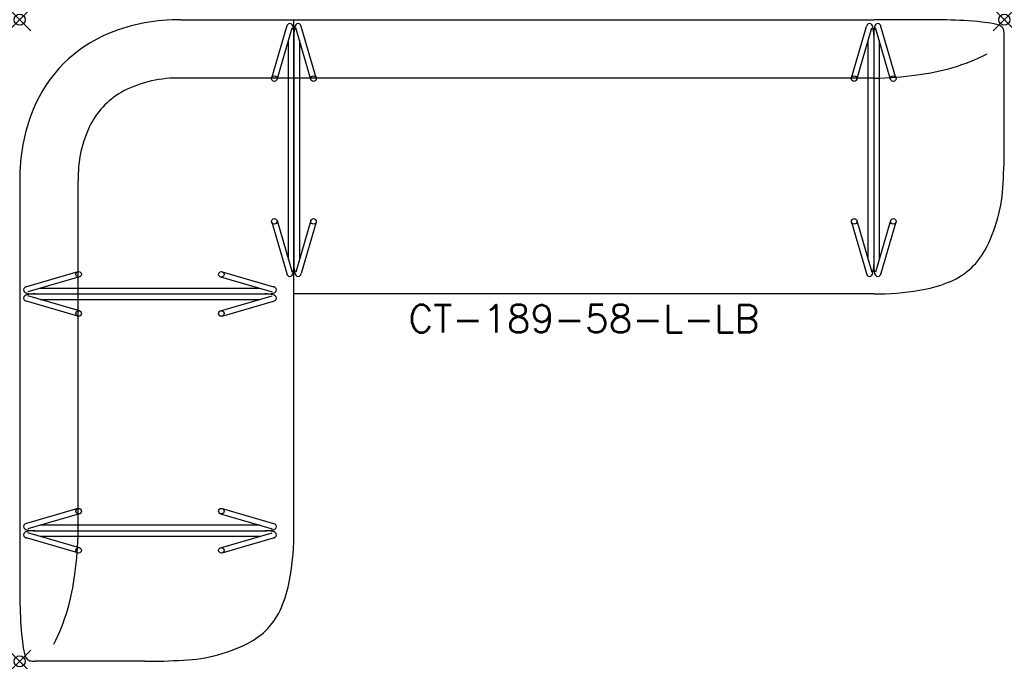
# Model space of a CAD drawing. Header units: inches. Extents: x 0 to 89, y -58 to 0.
import ezdxf
from ezdxf.enums import TextEntityAlignment as Align

# ---------------------------------------------------------------- set-up
doc = ezdxf.new("R2010")
doc.units = ezdxf.units.IN
doc.header["$MEASUREMENT"] = 0
doc.header["$PDMODE"] = 35
doc.layers.add('AFUCH-P', color=2, linetype='Continuous')
doc.layers.add('AFUCH-P-TN', color=2, linetype='Continuous')
doc.styles.get("Standard").update_dxf_attribs({"font": 'txt.shx'})

msp = doc.modelspace()

# ---------------------------------------------------------------- linework, layer by layer
at = {"layer": 'AFUCH-P'}
for p, q in [((14.562, -0.001), (77.22, -0.001)), ((22.777, -5.255), (24.133, -0.609)), ((23.257, -5.395), (24.613, -0.749)), ((24.781, -46.221), (24.781, -0.001)), ((26.318, -5.395), (24.961, -0.749)), ((26.798, -5.255), (25.441, -0.609)), ((75.187, -5.255), (76.543, -0.609)), ((75.667, -5.395), (77.023, -0.749)), ((78.727, -5.395), (77.371, -0.749)), ((79.207, -5.255), (77.851, -0.609)), ((24.787, -1.405), (24.787, -22.152)), ((77.197, -1.405), (77.197, -22.152)), ((89, -11.276), (89, -1.403)), ((24.289, -21.698), (24.289, -1.859)), ((25.285, -1.859), (25.285, -21.698)), ((76.699, -21.698), (76.699, -1.859)), ((77.695, -1.859), (77.695, -21.698)), ((77.22, -5.283), (14.562, -5.283)), ((0, -14.563), (0, -46.221)), ((5.282, -46.221), (5.282, -14.563)), ((22.777, -18.302), (24.133, -22.948)), ((23.257, -18.161), (24.613, -22.808)), ((26.318, -18.161), (24.961, -22.808)), ((26.798, -18.302), (25.441, -22.948)), ((75.187, -18.302), (76.543, -22.948)), ((75.667, -18.161), (77.023, -22.808)), ((78.727, -18.161), (77.371, -22.808)), ((79.207, -18.302), (77.851, -22.948)), ((5.254, -22.778), (0.608, -24.134)), ((18.3, -22.778), (22.946, -24.134)), ((5.394, -23.258), (0.748, -24.614)), ((18.16, -23.258), (22.806, -24.614)), ((1.404, -24.789), (22.151, -24.789)), ((21.697, -24.291), (1.858, -24.291)), ((77.22, -24.783), (24.781, -24.783)), ((5.254, -26.799), (0.608, -25.443)), ((5.394, -26.319), (0.748, -24.963)), ((1.857, -25.287), (21.697, -25.287)), ((18.16, -26.319), (22.806, -24.963)), ((18.3, -26.799), (22.946, -25.443)), ((5.254, -44.188), (0.608, -45.544)), ((18.3, -44.188), (22.946, -45.544)), ((5.394, -44.668), (0.748, -46.024)), ((18.16, -44.668), (22.806, -46.024)), ((1.404, -46.198), (22.151, -46.198)), ((21.697, -45.7), (1.858, -45.7)), ((5.254, -48.209), (0.608, -46.853)), ((5.394, -47.729), (0.748, -46.373)), ((1.857, -46.696), (21.697, -46.696)), ((18.16, -47.729), (22.806, -46.373)), ((18.3, -48.209), (22.946, -46.853)), ((11.275, -58.001), (1.402, -58.001))]:
    msp.add_line(p, q, dxfattribs=at)
for centre in [(23.017, -5.325), (26.558, -5.325), (75.427, -5.325), (78.967, -5.325), (23.017, -18.232), (26.558, -18.232), (75.427, -18.232), (78.967, -18.232), (5.324, -23.018), (18.23, -23.018), (5.324, -26.559), (18.23, -26.559), (5.324, -44.428), (18.23, -44.428), (5.324, -47.969), (18.23, -47.969)]:
    msp.add_circle(centre, 0.25, dxfattribs=at)
for centre, radius, start, end in [((78.757, -481.34), 481.341, 89.40219, 90.1848), ((14.355, -16.514), 16.514, 89.28195, 112.15084), ((24.544, -0.714), 0.424, 144.75873, 165.71397), ((24.419, -0.623), 0.269, 39.56917, 145.21665), ((24.261, -0.736), 0.463, 10.79519, 37.91637), ((20.621, -1.416), 4.166, 0.14622, 10.60276), ((28.954, -1.416), 4.166, 169.39724, 179.85378), ((25.313, -0.736), 0.463, 142.08363, 169.20481), ((25.156, -0.623), 0.269, 34.78335, 140.43083), ((25.03, -0.714), 0.424, 14.28603, 35.24127), ((76.954, -0.714), 0.424, 144.75873, 165.71397), ((76.829, -0.623), 0.269, 39.56917, 145.21665), ((76.671, -0.736), 0.463, 10.79519, 37.91637), ((73.031, -1.416), 4.166, 0.14622, 10.60276), ((81.363, -1.416), 4.166, 169.39724, 179.85378), ((77.723, -0.736), 0.463, 142.08363, 169.20481), ((77.565, -0.623), 0.269, 34.78335, 140.43083), ((77.44, -0.714), 0.424, 14.28603, 35.24127), ((83.243, -37.291), 37.27, 84.25956, 89.17523), ((85.691, -12.93), 12.786, 79.3727, 84.25402), ((87.598, -2.828), 2.506, 67.02481, 79.63673), ((88.279, -1.204), 0.744, 39.41414, 66.52643), ((88.398, -1.06), 0.562, 13.2885, 35.76513), ((12.852, -12.842), 12.552, 112.11366, 157.94976), ((86.653, -1.434), 2.348, 0.75782, 12.39168), ((78.752, 14.472), 19.606, 276.92184, 296.3433), ((14.246, -15.939), 10.661, 88.30059, 116.94818), ((77.04, 23.348), 28.631, 270.33064, 278.18379), ((12.863, -12.865), 7.295, 118.21231, 151.78769), ((16.512, -14.356), 16.514, 157.84916, 180.71805), ((15.938, -14.247), 10.661, 153.05182, 181.69941), ((40.902, -11.466), 48.099, 356.04825, 0.22537), ((75.182, -14.324), 13.711, 331.47305, 358.09415), ((81.665, -17.812), 6.35, 290.38124, 331.1853), ((20.621, -22.141), 4.166, 349.39724, 359.85378), ((28.954, -22.141), 4.166, 180.14622, 190.60276), ((73.031, -22.141), 4.166, 349.39724, 359.85378), ((81.363, -22.141), 4.166, 180.14622, 190.60276), ((24.544, -22.843), 0.424, 194.28603, 215.24127), ((24.419, -22.934), 0.269, 214.78335, 320.43083), ((24.261, -22.821), 0.463, 322.08363, 349.20481), ((25.313, -22.821), 0.463, 190.79519, 217.91637), ((25.156, -22.934), 0.269, 219.56917, 325.21665), ((25.03, -22.843), 0.424, 324.75873, 345.71397), ((76.954, -22.843), 0.424, 194.28603, 215.24127), ((76.829, -22.934), 0.269, 214.78335, 320.43083), ((76.671, -22.821), 0.463, 322.08363, 349.20481), ((77.723, -22.821), 0.463, 190.79519, 217.91637), ((77.565, -22.934), 0.269, 219.56917, 325.21665), ((77.44, -22.843), 0.424, 324.75873, 345.71397), ((79.183, -11.478), 13.153, 279.43287, 290.90714), ((0.621, -24.42), 0.269, 124.78335, 230.43083), ((0.734, -24.263), 0.463, 232.08363, 259.20481), ((0.734, -25.314), 0.463, 100.79519, 127.91637), ((0.713, -24.546), 0.424, 104.28603, 125.24127), ((1.414, -20.622), 4.166, 259.39724, 269.85378), ((1.414, -28.955), 4.166, 90.14622, 100.60276), ((22.14, -20.622), 4.166, 270.14622, 280.60276), ((22.14, -28.955), 4.166, 79.39724, 89.85378), ((22.82, -24.263), 0.463, 280.79519, 307.91637), ((22.82, -25.314), 0.463, 52.08363, 79.20481), ((22.842, -24.546), 0.424, 54.75873, 75.71397), ((22.933, -24.42), 0.269, 309.56917, 55.21665), ((77.445, -1.734), 23.05, 269.40408, 279.72623), ((0.621, -25.157), 0.269, 129.56917, 235.21665), ((0.713, -25.031), 0.424, 234.75873, 255.71397), ((22.842, -25.031), 0.424, 284.28603, 305.24127), ((22.933, -25.157), 0.269, 304.78335, 50.43083), ((481.339, -47.759), 481.341, 179.8152, 180.59781), ((0.621, -45.83), 0.269, 124.78335, 230.43083), ((0.734, -45.672), 0.463, 232.08363, 259.20481), ((0.734, -46.724), 0.463, 100.79519, 127.91637), ((0.713, -45.956), 0.424, 104.28603, 125.24127), ((1.414, -42.032), 4.166, 259.39724, 269.85378), ((1.414, -50.365), 4.166, 90.14622, 100.60276), ((-23.349, -46.041), 28.631, 351.81621, 359.66936), ((22.14, -42.032), 4.166, 270.14622, 280.60276), ((22.14, -50.365), 4.166, 79.39724, 89.85378), ((22.82, -45.672), 0.463, 280.79519, 307.91637), ((22.82, -46.724), 0.463, 52.08363, 79.20481), ((22.842, -45.956), 0.424, 54.75873, 75.71397), ((22.933, -45.83), 0.269, 309.56917, 55.21665), ((1.732, -46.446), 23.05, 350.27377, 0.59592), ((0.621, -46.567), 0.269, 129.56917, 235.21665), ((0.713, -46.441), 0.424, 234.75873, 255.71397), ((22.842, -46.441), 0.424, 284.28603, 305.24127), ((22.933, -46.567), 0.269, 304.78335, 50.43083), ((-14.473, -47.754), 19.606, 333.6567, 353.07816), ((11.476, -48.184), 13.153, 339.09286, 350.56713), ((37.29, -52.244), 37.27, 180.82477, 185.74044), ((17.811, -50.666), 6.35, 298.8147, 339.61876), ((12.929, -54.692), 12.786, 185.74598, 190.6273), ((14.323, -44.184), 13.711, 271.90585, 298.52695), ((2.826, -56.599), 2.506, 190.36327, 202.97519), ((1.202, -57.281), 0.744, 203.47357, 230.58586), ((1.058, -57.4), 0.562, 234.23487, 256.7115), ((1.433, -55.654), 2.348, 257.60832, 269.24218), ((11.464, -9.903), 48.099, 269.77463, 273.95175)]:
    msp.add_arc(centre, radius, start, end, dxfattribs=at)
for p in [(0, 0), (89, 0), (0, -58)]:
    msp.add_point(p, dxfattribs=at)

# ---------------------------------------------------------------- texts
at = {"layer": 'AFUCH-P-TN'}
msp.add_text('CT-189-58-L-LB', height=2.5, dxfattribs=at).set_placement((50.992, -28.283), align=Align.CENTER)

doc.saveas('drawing.dxf')
